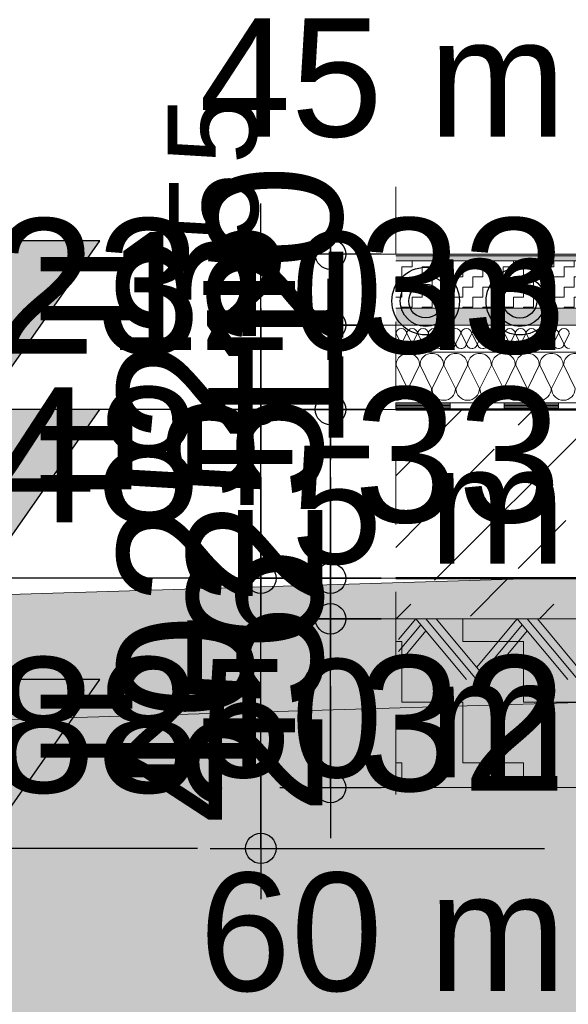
# Model space of a CAD drawing. Header units: metres. Extents: x 1169 to 1496, y -112 to 50.
# Tile 237 of 256: x 1446.904 to 1447.716, y -11.517 to -10.059. Entities that reach past the tile are written whole.
import ezdxf

# ---------------------------------------------------------------- set-up
doc = ezdxf.new("R2010")
doc.units = ezdxf.units.M
doc.header["$PDMODE"] = 65
for name, pattern in [('AUSGEZOGEN', [0]), ('PUNKT2_S9', [0.0015, 0, -0.0015]), ('STRICHLINIE2_S3', [0.275, 0.2, -0.075]), ('STRICHPUNKT2_S5', [0.5, 0.35, -0.05, 0.05, -0.05]), ('VERDECKT2_S2', [0.15, 0.1, -0.05])]:
    doc.linetypes.add(name, pattern=pattern)
doc.layers.add('XR$1$_43212', color=7, linetype='Continuous')
for name, color, linetype, lineweight in [('XR$1$Allgemein', 4, 'AUSGEZOGEN', 13), ('XR$1$Fenster', 3, 'AUSGEZOGEN', 18), ('XR$1$Legende', 4, 'AUSGEZOGEN', 13), ('XR$1$Maßlinie 1_50', 7, 'AUSGEZOGEN', 25), ('XR$1$Muster', 4, 'AUSGEZOGEN', 13), ('XR$1$Schraffur', 4, 'AUSGEZOGEN', 13), ('XR$1$Text 1_100', 3, 'AUSGEZOGEN', 18), ('XR$1$Text 1_50', 3, 'AUSGEZOGEN', 18), ('XR$1$Türen', 3, 'AUSGEZOGEN', 18), ('XR$1$Wand', 1, 'AUSGEZOGEN', 50), ('XR$5$Ansicht', 1, 'AUSGEZOGEN', 50), ('XR$5$Filling', 4, 'AUSGEZOGEN', 13), ('XR$5$Muster', 4, 'AUSGEZOGEN', 13)]:
    doc.layers.add(name, color=color, linetype=linetype, lineweight=lineweight)
doc.styles.add('ARIAL', font='arial.ttf')
doc.dimstyles.new('DIMSTYLE_3', dxfattribs={"dimtxt": 0.2, "dimasz": 0.15, "dimexe": 0, "dimexo": 1e-06, "dimgap": 0.1, "dimtad": 2, "dimdec": 1, "dimlfac": 100, "dimrnd": 0.5, "dimzin": 4, "dimdsep": 46, "dimtxsty": 'ARIAL', "dimblk1": 'ALL_ML_KREIS', "dimblk2": 'ALL_ML_KREIS', "dimsah": 1, "dimcen": 0, "dimse1": 1, "dimse2": 1, "dimclrd": 7, "dimclre": 7, "dimclrt": 7, "dimadec": 0, "dimazin": 0, "dimtfac": 1, "dimtdec": 0, "dimtix": 1, "dimtmove": 2, "dimatfit": 3, "dimfxl": 0, "dimtvp": 1.2, "dimtzin": 0, "dimlwd": 0, "dimlwe": 25, "dimarcsym": 0})
pattern_1 = [(90, (-0.15, 0.15), (-0.075, 0.075), [0.075, -0.075]), (180, (-0.15, 0.15), (-0.075, -0.075), [0.075, -0.075])]

# ---------------------------------------------------------------- blocks, each defined once
blk = doc.blocks.new('NSY153')
at = {"color": 0, "linetype": 'ByBlock', "lineweight": -2}
for radius in [0.025, 0.01875, 0.0125]:
    blk.add_circle((0, 0), radius, dxfattribs=at)
blk = doc.blocks.new('MUSTERELEMENT_18')
at = {"layer": 'XR$1$Muster', "color": 4, "linetype": 'AUSGEZOGEN', "lineweight": 13, "transparency": 33554687}
for p, q in [((1447.4611, -10.6264), (1447.6216, -10.6264)), ((1447.4611, -10.6264), (1447.4611, -10.6364)), ((1447.4611, -10.6284), (1447.5414, -10.6284)), ((1447.4611, -10.6304), (1447.5414, -10.6304)), ((1447.5414, -10.6264), (1447.5414, -10.6364)), ((1447.6216, -10.6264), (1447.7821, -10.6264)), ((1447.6216, -10.6264), (1447.6216, -10.6364)), ((1447.6216, -10.6264), (1447.6216, -10.6364)), ((1447.6216, -10.6284), (1447.7019, -10.6284)), ((1447.6216, -10.6304), (1447.7019, -10.6304)), ((1447.7019, -10.6264), (1447.7019, -10.6364)), ((1447.4611, -10.6324), (1447.5414, -10.6324)), ((1447.4611, -10.6344), (1447.5414, -10.6344)), ((1447.4611, -10.6364), (1447.6216, -10.6364)), ((1447.6216, -10.6324), (1447.7019, -10.6324)), ((1447.6216, -10.6344), (1447.7019, -10.6344)), ((1447.6216, -10.6364), (1447.7821, -10.6364))]:
    blk.add_line(p, q, dxfattribs=at)
blk = doc.blocks.new('MUSTERELEMENT_19')
at = {"layer": 'XR$1$Schraffur', "color": 52, "linetype": 'AUSGEZOGEN', "lineweight": 13, "transparency": 33554687}
for p, q in [((1447.469, -10.5389), (1447.4613, -10.5239)), ((1447.477, -10.5239), (1447.4693, -10.5389)), ((1447.4851, -10.5389), (1447.4774, -10.5239)), ((1447.4931, -10.5239), (1447.4854, -10.5389)), ((1447.5011, -10.5389), (1447.4934, -10.5239)), ((1447.5092, -10.5239), (1447.5014, -10.5389)), ((1447.5172, -10.5389), (1447.5095, -10.5239)), ((1447.5252, -10.5239), (1447.5175, -10.5389)), ((1447.5332, -10.5389), (1447.5255, -10.5239)), ((1447.5413, -10.5239), (1447.5336, -10.5389)), ((1447.5493, -10.5389), (1447.5416, -10.5239)), ((1447.5573, -10.5239), (1447.5496, -10.5389)), ((1447.5654, -10.5389), (1447.5577, -10.5239)), ((1447.5734, -10.5239), (1447.5657, -10.5389)), ((1447.5814, -10.5389), (1447.5737, -10.5239)), ((1447.5894, -10.5239), (1447.5817, -10.5389)), ((1447.5975, -10.5389), (1447.5898, -10.5239)), ((1447.6055, -10.5239), (1447.5978, -10.5389)), ((1447.6135, -10.5389), (1447.6058, -10.5239)), ((1447.6216, -10.5239), (1447.6139, -10.5389)), ((1447.6296, -10.5389), (1447.6219, -10.5239)), ((1447.6376, -10.5239), (1447.6299, -10.5389)), ((1447.6457, -10.5389), (1447.6379, -10.5239)), ((1447.6537, -10.5239), (1447.646, -10.5389)), ((1447.6617, -10.5389), (1447.654, -10.5239)), ((1447.6697, -10.5239), (1447.662, -10.5389)), ((1447.6778, -10.5389), (1447.6701, -10.5239)), ((1447.6858, -10.5239), (1447.6781, -10.5389)), ((1447.6938, -10.5389), (1447.6861, -10.5239)), ((1447.7019, -10.5239), (1447.6941, -10.5389)), ((1447.7099, -10.5389), (1447.7022, -10.5239)), ((1447.7179, -10.5239), (1447.7102, -10.5389))]:
    blk.add_line(p, q, dxfattribs=at)
for centre, start_param, end_param in [((1447.4692, -10.5239), 3.141593, 6.283185), ((1447.4852, -10.5239), 3.141593, 6.283185), ((1447.5013, -10.5239), 3.141593, 6.283185), ((1447.5173, -10.5239), 3.141593, 6.283185), ((1447.5334, -10.5239), 3.141593, 6.283185), ((1447.5495, -10.5239), 3.141593, 6.283185), ((1447.5655, -10.5239), 3.141593, 6.283185), ((1447.5816, -10.5239), 3.141593, 6.283185), ((1447.5976, -10.5239), 3.141593, 6.283185), ((1447.6137, -10.5239), 3.141593, 6.283185), ((1447.6298, -10.5239), 3.141593, 6.283185), ((1447.6458, -10.5239), 3.141593, 6.283185), ((1447.6619, -10.5239), 3.141593, 6.283185), ((1447.6779, -10.5239), 3.141593, 6.283185), ((1447.694, -10.5239), 3.141593, 6.283185), ((1447.71, -10.5239), 3.141593, 6.283185), ((1447.4611, -10.5389), 1.570796, 3.141593), ((1447.4772, -10.5389), 0, 1.570796), ((1447.4772, -10.5389), 1.570796, 3.141593), ((1447.4933, -10.5389), 0, 1.570796), ((1447.4933, -10.5389), 1.570796, 3.141593), ((1447.5093, -10.5389), 0, 1.570796), ((1447.5093, -10.5389), 1.570796, 3.141593), ((1447.5254, -10.5389), 0, 1.570796), ((1447.5254, -10.5389), 1.570796, 3.141593), ((1447.5414, -10.5389), 0, 1.570796), ((1447.5414, -10.5389), 1.570796, 3.141593), ((1447.5575, -10.5389), 0, 1.570796), ((1447.5575, -10.5389), 1.570796, 3.141593), ((1447.5736, -10.5389), 0, 1.570796), ((1447.5736, -10.5389), 1.570796, 3.141593), ((1447.5896, -10.5389), 0, 1.570796), ((1447.5896, -10.5389), 1.570796, 3.141593), ((1447.6057, -10.5389), 0, 1.570796), ((1447.6057, -10.5389), 1.570796, 3.141593), ((1447.6217, -10.5389), 0, 1.570796), ((1447.6217, -10.5389), 1.570796, 3.141593), ((1447.6378, -10.5389), 0, 1.570796), ((1447.6378, -10.5389), 1.570796, 3.141593), ((1447.6538, -10.5389), 0, 1.570796), ((1447.6538, -10.5389), 1.570796, 3.141593), ((1447.6699, -10.5389), 0, 1.570796), ((1447.6699, -10.5389), 1.570796, 3.141593), ((1447.686, -10.5389), 0, 1.570796), ((1447.686, -10.5389), 1.570796, 3.141593), ((1447.702, -10.5389), 0, 1.570796), ((1447.702, -10.5389), 1.570796, 3.141593), ((1447.7181, -10.5389), 0, 1.570796)]:
    blk.add_ellipse(centre, major_axis=(-0.00787, 0), ratio=0.934093, start_param=start_param, end_param=end_param, dxfattribs=at)
blk = doc.blocks.new('MUSTERELEMENT_20')
at = {"layer": 'XR$1$Schraffur', "color": 52, "linetype": 'AUSGEZOGEN', "lineweight": 13, "transparency": 33554687}
for p, q in [((1447.4615, -10.5705), (1447.4785, -10.6055)), ((1447.4792, -10.6055), (1447.4962, -10.5705)), ((1447.4969, -10.5705), (1447.5139, -10.6055)), ((1447.5146, -10.6055), (1447.5316, -10.5705)), ((1447.5323, -10.5705), (1447.5493, -10.6055)), ((1447.5501, -10.6055), (1447.5671, -10.5705)), ((1447.5678, -10.5705), (1447.5848, -10.6055)), ((1447.5855, -10.6055), (1447.6025, -10.5705)), ((1447.6032, -10.5705), (1447.6202, -10.6055)), ((1447.6209, -10.6055), (1447.6379, -10.5705)), ((1447.6386, -10.5705), (1447.6556, -10.6055)), ((1447.6563, -10.6055), (1447.6733, -10.5705)), ((1447.674, -10.5705), (1447.691, -10.6055)), ((1447.6917, -10.6055), (1447.7087, -10.5705)), ((1447.7095, -10.5705), (1447.7265, -10.6055))]:
    blk.add_line(p, q, dxfattribs=at)
for centre, start_param, end_param in [((1447.4789, -10.5705), 0, 3.141593), ((1447.5143, -10.5705), 0, 3.141593), ((1447.5497, -10.5705), 0, 3.141593), ((1447.5851, -10.5705), 0, 3.141593), ((1447.6205, -10.5705), 0, 3.141593), ((1447.656, -10.5705), 0, 3.141593), ((1447.6914, -10.5705), 0, 3.141593), ((1447.7268, -10.5705), 0, 3.141593), ((1447.4611, -10.6055), 4.712389, 6.283185), ((1447.4966, -10.6055), 3.141593, 4.712389), ((1447.4966, -10.6055), 4.712389, 6.283185), ((1447.532, -10.6055), 3.141593, 4.712389), ((1447.532, -10.6055), 4.712389, 6.283185), ((1447.5674, -10.6055), 3.141593, 4.712389), ((1447.5674, -10.6055), 4.712389, 6.283185), ((1447.6028, -10.6055), 3.141593, 4.712389), ((1447.6028, -10.6055), 4.712389, 6.283185), ((1447.6383, -10.6055), 3.141593, 4.712389), ((1447.6383, -10.6055), 4.712389, 6.283185), ((1447.6737, -10.6055), 3.141593, 4.712389), ((1447.6737, -10.6055), 4.712389, 6.283185), ((1447.7091, -10.6055), 3.141593, 4.712389), ((1447.7091, -10.6055), 4.712389, 6.283185)]:
    blk.add_ellipse(centre, major_axis=(0.0174, 0), ratio=0.988063, start_param=start_param, end_param=end_param, dxfattribs=at)
blk = doc.blocks.new('MUSTERELEMENT_30')
at = {"layer": 'XR$1$Wand', "color": 52, "linetype": 'AUSGEZOGEN', "lineweight": 13, "transparency": 33554687}
for p, q in [((1447.4905, -10.9464), (1447.4651, -10.9769)), ((1447.5655, -11.0364), (1447.4905, -10.9464)), ((1447.5805, -11.0364), (1447.5055, -10.9464)), ((1447.5955, -11.0364), (1447.5205, -10.9464)), ((1447.6405, -10.9464), (1447.5955, -11.0004)), ((1447.7155, -11.0364), (1447.6405, -10.9464)), ((1447.7305, -11.0364), (1447.6555, -10.9464)), ((1447.7455, -11.0364), (1447.6705, -10.9464)), ((1447.7905, -10.9464), (1447.7455, -11.0004)), ((1447.8655, -11.0364), (1447.7905, -10.9464)), ((1447.8805, -11.0364), (1447.8055, -10.9464)), ((1447.8955, -11.0364), (1447.8205, -10.9464)), ((1447.9405, -10.9464), (1447.8955, -11.0004)), ((1448.0155, -11.0364), (1447.9405, -10.9464)), ((1448.0305, -11.0364), (1447.9555, -10.9464)), ((1448.0455, -11.0364), (1447.9705, -10.9464)), ((1448.0905, -10.9464), (1448.0455, -11.0004)), ((1448.1655, -11.0364), (1448.0905, -10.9464)), ((1448.1805, -11.0364), (1448.1055, -10.9464)), ((1448.1955, -11.0364), (1448.1205, -10.9464)), ((1447.498, -10.9554), (1447.4651, -10.9949)), ((1447.5055, -10.9644), (1447.4651, -11.0129)), ((1447.648, -10.9554), (1447.5955, -11.0184)), ((1447.6555, -10.9644), (1447.5955, -11.0364)), ((1447.798, -10.9554), (1447.7455, -11.0184)), ((1447.8055, -10.9644), (1447.7455, -11.0364)), ((1447.948, -10.9554), (1447.8955, -11.0184)), ((1447.9555, -10.9644), (1447.8955, -11.0364)), ((1448.098, -10.9554), (1448.0455, -11.0184)), ((1448.1055, -10.9644), (1448.0455, -11.0364)), ((1447.5955, -11.0004), (1447.5805, -11.0184)), ((1447.7455, -11.0004), (1447.7305, -11.0184)), ((1447.8955, -11.0004), (1447.8805, -11.0184)), ((1448.0455, -11.0004), (1448.0305, -11.0184)), ((1448.1955, -11.0004), (1448.1805, -11.0184)), ((1447.5955, -11.0184), (1447.588, -11.0274)), ((1447.7455, -11.0184), (1447.738, -11.0274)), ((1447.8955, -11.0184), (1447.888, -11.0274)), ((1448.0455, -11.0184), (1448.038, -11.0274)), ((1448.1955, -11.0184), (1448.188, -11.0274))]:
    blk.add_line(p, q, dxfattribs=at)
blk = doc.blocks.new('COMPLEX_KOTENVERMASSUNG_2')
at = {"layer": 'XR$1$_43212', "linetype": 'AUSGEZOGEN', "lineweight": 25, "transparency": 33554687}
for points in [[(1447.023, -10.3864), (1446.673, -10.3864), (1446.848, -10.6364)], [(1447.023, -10.6364), (1446.673, -10.6364), (1446.848, -10.8864)], [(1447.023, -11.0364), (1446.673, -11.0364), (1446.848, -11.2864)]]:
    blk.add_hatch(color=7, dxfattribs=at).paths.add_polyline_path(points)
at = {"layer": 'XR$1$_43212', "color": 7, "linetype": 'AUSGEZOGEN', "lineweight": 25, "transparency": 33554687}
for p, q in [((1447.023, -10.3864), (1446.673, -10.3864)), ((1446.673, -10.3864), (1446.848, -10.6364)), ((1446.848, -10.6364), (1447.023, -10.3864)), ((1447.023, -10.6364), (1446.673, -10.6364)), ((1446.673, -10.6364), (1446.848, -10.8864)), ((1446.848, -10.8864), (1447.023, -10.6364)), ((1446.848, -10.6364), (1446.848, -10.6364)), ((1446.848, -10.6364), (1446.848, -10.6364)), ((1446.848, -10.6364), (1446.848, -10.6364)), ((1446.848, -10.6364), (1446.848, -10.6364)), ((1446.848, -10.8864), (1446.848, -10.8864)), ((1446.848, -10.8864), (1446.848, -10.8864)), ((1446.848, -10.8864), (1446.848, -10.8864)), ((1446.848, -10.8864), (1446.848, -10.8864)), ((1447.023, -11.0364), (1446.673, -11.0364)), ((1446.673, -11.0364), (1446.848, -11.2864)), ((1446.848, -11.2864), (1447.023, -11.0364)), ((1446.848, -11.2864), (1446.848, -11.2864)), ((1446.848, -11.2864), (1446.848, -11.2864)), ((1446.848, -11.2864), (1446.848, -11.2864)), ((1446.848, -11.2864), (1446.848, -11.2864))]:
    blk.add_line(p, q, dxfattribs=at)
at = {"layer": 'XR$1$_43212', "color": 7, "linetype": 'AUSGEZOGEN', "lineweight": 25, "transparency": 33554687, "char_height": 0.2, "width": 0.736176, "attachment_point": 7, "style": 'ARIAL'}
for s, insert in [('\\W1.00;-0.23', (1446.5359, -10.5564)), ('\\W1.00;-0.48', (1446.5357, -10.8064)), ('\\W1.00;-0.88', (1446.5357, -11.2064))]:
    blk.add_mtext(s, dxfattribs=dict(at, insert=insert))
blk = doc.blocks.new('ALL_ML_KREIS')
at = {"color": 0, "linetype": 'ByBlock', "lineweight": -2}
for p, q in [((0, -0.5), (0, 0.5)), ((-1, 0), (0.5, 0))]:
    blk.add_line(p, q, dxfattribs=at)
blk.add_circle((0, 0), 0.15, dxfattribs=at)
blk = doc.blocks.new('*D79')
at = {"layer": 'DEFPOINTS', "color": 7, "linetype": 'AUSGEZOGEN', "lineweight": 25, "transparency": 33554687}
for p in [(1447.4611, -10.9464), (1447.3643, -11.1964), (1447.4611, -11.1964)]:
    blk.add_point(p, dxfattribs=at)
at = {"layer": 'XR$1$Maßlinie 1_50', "color": 7, "linetype": 'AUSGEZOGEN', "lineweight": -2, "transparency": 33554687}
blk.add_line((1447.3643, -11.1964), (1447.3643, -10.9464), dxfattribs=at)
at = {"layer": 'XR$1$Maßlinie 1_50', "color": 7, "linetype": 'AUSGEZOGEN', "lineweight": 25, "transparency": 33554687, "xscale": 0.15, "yscale": 0.15, "zscale": 0.15}
for p, rotation in [((1447.3643, -10.9464), 90), ((1447.3643, -11.1964), 270)]:
    blk.add_blockref('ALL_ML_KREIS', p, dxfattribs=dict(at, rotation=rotation))
at = {"layer": 'XR$1$Maßlinie 1_50', "color": 7, "linetype": 'AUSGEZOGEN', "lineweight": 25, "transparency": 33554687, "insert": (1447.2537, -11.0812), "char_height": 0.2, "width": 0.8, "attachment_point": 5, "rotation": 90, "style": 'ARIAL'}
blk.add_mtext('\\A1;{\\A1;{25\\H0.132000;\\S^ ;}}', dxfattribs=at)
blk = doc.blocks.new('*D80')
at = {"layer": 'DEFPOINTS', "color": 7, "linetype": 'AUSGEZOGEN', "lineweight": 25, "transparency": 33554687}
for p in [(1447.4611, -10.8864), (1447.3643, -10.9464), (1447.4611, -10.9464)]:
    blk.add_point(p, dxfattribs=at)
at = {"layer": 'XR$1$Maßlinie 1_50', "color": 7, "linetype": 'AUSGEZOGEN', "lineweight": -2, "transparency": 33554687}
blk.add_line((1447.3643, -10.9464), (1447.3643, -10.8864), dxfattribs=at)
at = {"layer": 'XR$1$Maßlinie 1_50', "color": 7, "linetype": 'AUSGEZOGEN', "lineweight": 25, "transparency": 33554687, "xscale": 0.15, "yscale": 0.15, "zscale": 0.15}
for p, rotation in [((1447.3643, -10.9464), 270), ((1447.3643, -10.8864), 90)]:
    blk.add_blockref('ALL_ML_KREIS', p, dxfattribs=dict(at, rotation=rotation))
at = {"layer": 'XR$1$Maßlinie 1_50', "color": 7, "linetype": 'AUSGEZOGEN', "lineweight": 25, "transparency": 33554687, "insert": (1447.2537, -10.9177), "char_height": 0.2, "width": 0.6, "attachment_point": 5, "rotation": 90, "style": 'ARIAL'}
blk.add_mtext('\\A1;{\\A1;{6\\H0.132000;\\S^ ;}}', dxfattribs=at)
blk = doc.blocks.new('*D81')
at = {"layer": 'DEFPOINTS', "color": 7, "linetype": 'AUSGEZOGEN', "lineweight": 25, "transparency": 33554687}
for p in [(1447.4611, -10.6364), (1447.3643, -10.8864), (1447.4611, -10.8864)]:
    blk.add_point(p, dxfattribs=at)
at = {"layer": 'XR$1$Maßlinie 1_50', "color": 7, "linetype": 'AUSGEZOGEN', "lineweight": -2, "transparency": 33554687}
blk.add_line((1447.3643, -10.8864), (1447.3643, -10.6364), dxfattribs=at)
at = {"layer": 'XR$1$Maßlinie 1_50', "color": 7, "linetype": 'AUSGEZOGEN', "lineweight": 25, "transparency": 33554687, "xscale": 0.15, "yscale": 0.15, "zscale": 0.15}
for p, rotation in [((1447.3643, -10.6364), 90), ((1447.3643, -10.8864), 270)]:
    blk.add_blockref('ALL_ML_KREIS', p, dxfattribs=dict(at, rotation=rotation))
at = {"layer": 'XR$1$Maßlinie 1_50', "color": 7, "linetype": 'AUSGEZOGEN', "lineweight": 25, "transparency": 33554687, "insert": (1447.2537, -10.7712), "char_height": 0.2, "width": 0.8, "attachment_point": 5, "rotation": 90, "style": 'ARIAL'}
blk.add_mtext('\\A1;{\\A1;{25\\H0.132000;\\S^ ;}}', dxfattribs=at)
blk = doc.blocks.new('*D82')
at = {"layer": 'DEFPOINTS', "color": 7, "linetype": 'AUSGEZOGEN', "lineweight": 25, "transparency": 33554687}
for p in [(1447.4611, -10.5114), (1447.3643, -10.6364), (1447.4611, -10.6364)]:
    blk.add_point(p, dxfattribs=at)
at = {"layer": 'XR$1$Maßlinie 1_50', "color": 7, "linetype": 'AUSGEZOGEN', "lineweight": -2, "transparency": 33554687}
blk.add_line((1447.3643, -10.6364), (1447.3643, -10.5114), dxfattribs=at)
at = {"layer": 'XR$1$Maßlinie 1_50', "color": 7, "linetype": 'AUSGEZOGEN', "lineweight": 25, "transparency": 33554687, "xscale": 0.15, "yscale": 0.15, "zscale": 0.15}
for p, rotation in [((1447.3643, -10.5114), 90), ((1447.3643, -10.6364), 270)]:
    blk.add_blockref('ALL_ML_KREIS', p, dxfattribs=dict(at, rotation=rotation))
at = {"layer": 'XR$1$Maßlinie 1_50', "color": 7, "linetype": 'AUSGEZOGEN', "lineweight": 25, "transparency": 33554687, "insert": (1447.2543, -10.4926), "char_height": 0.2, "width": 0.8, "attachment_point": 5, "rotation": 90, "style": 'ARIAL'}
blk.add_mtext('\\A1;{\\A1;{12\\H0.132000;\\S5^ ;}}', dxfattribs=at)
blk = doc.blocks.new('*D83')
at = {"layer": 'DEFPOINTS', "color": 7, "linetype": 'AUSGEZOGEN', "lineweight": 25, "transparency": 33554687}
for p in [(1447.4611, -10.4064), (1447.3643, -10.5114), (1447.4611, -10.5114)]:
    blk.add_point(p, dxfattribs=at)
at = {"layer": 'XR$1$Maßlinie 1_50', "color": 7, "linetype": 'AUSGEZOGEN', "lineweight": -2, "transparency": 33554687}
blk.add_line((1447.3643, -10.5114), (1447.3643, -10.4064), dxfattribs=at)
at = {"layer": 'XR$1$Maßlinie 1_50', "color": 7, "linetype": 'AUSGEZOGEN', "lineweight": 25, "transparency": 33554687, "xscale": 0.15, "yscale": 0.15, "zscale": 0.15}
for p, rotation in [((1447.3643, -10.4064), 90), ((1447.3643, -10.5114), 270)]:
    blk.add_blockref('ALL_ML_KREIS', p, dxfattribs=dict(at, rotation=rotation))
at = {"layer": 'XR$1$Maßlinie 1_50', "color": 7, "linetype": 'AUSGEZOGEN', "lineweight": 25, "transparency": 33554687, "insert": (1447.2537, -10.3776), "char_height": 0.2, "width": 0.8, "attachment_point": 5, "rotation": 90, "style": 'ARIAL'}
blk.add_mtext('\\A1;{\\A1;{10\\H0.132000;\\S5^ ;}}', dxfattribs=at)
blk = doc.blocks.new('*D84')
at = {"layer": 'DEFPOINTS', "color": 7, "linetype": 'AUSGEZOGEN', "lineweight": 25, "transparency": 33554687}
for p in [(1448.5711, -10.8864), (1447.2612, -11.2864), (1448.1055, -11.2864)]:
    blk.add_point(p, dxfattribs=at)
at = {"layer": 'XR$1$Maßlinie 1_50', "color": 7, "linetype": 'AUSGEZOGEN', "lineweight": -2, "transparency": 33554687}
blk.add_line((1447.2612, -11.2864), (1447.2612, -10.8864), dxfattribs=at)
at = {"layer": 'XR$1$Maßlinie 1_50', "color": 7, "linetype": 'AUSGEZOGEN', "lineweight": 25, "transparency": 33554687, "xscale": 0.15, "yscale": 0.15, "zscale": 0.15}
for p, rotation in [((1447.2612, -10.8864), 90), ((1447.2612, -11.2864), 270)]:
    blk.add_blockref('ALL_ML_KREIS', p, dxfattribs=dict(at, rotation=rotation))
at = {"layer": 'XR$1$Maßlinie 1_50', "color": 7, "linetype": 'AUSGEZOGEN', "lineweight": 25, "transparency": 33554687, "insert": (1447.1506, -11.0951), "char_height": 0.2, "width": 0.8, "attachment_point": 5, "rotation": 90, "style": 'ARIAL'}
blk.add_mtext('\\A1;{\\A1;{40\\H0.132000;\\S^ ;}}', dxfattribs=at)
blk = doc.blocks.new('*D85')
at = {"layer": 'DEFPOINTS', "color": 7, "linetype": 'AUSGEZOGEN', "lineweight": 25, "transparency": 33554687}
for p in [(1448.5711, -10.6364), (1447.2612, -10.8864), (1448.5711, -10.8864)]:
    blk.add_point(p, dxfattribs=at)
at = {"layer": 'XR$1$Maßlinie 1_50', "color": 7, "linetype": 'AUSGEZOGEN', "lineweight": -2, "transparency": 33554687}
blk.add_line((1447.2612, -10.8864), (1447.2612, -10.6364), dxfattribs=at)
at = {"layer": 'XR$1$Maßlinie 1_50', "color": 7, "linetype": 'AUSGEZOGEN', "lineweight": 25, "transparency": 33554687, "xscale": 0.15, "yscale": 0.15, "zscale": 0.15}
for p, rotation in [((1447.2612, -10.6364), 90), ((1447.2612, -10.8864), 270)]:
    blk.add_blockref('ALL_ML_KREIS', p, dxfattribs=dict(at, rotation=rotation))
at = {"layer": 'XR$1$Maßlinie 1_50', "color": 7, "linetype": 'AUSGEZOGEN', "lineweight": 25, "transparency": 33554687, "insert": (1447.1506, -10.7712), "char_height": 0.2, "width": 0.8, "attachment_point": 5, "rotation": 90, "style": 'ARIAL'}
blk.add_mtext('\\A1;{\\A1;{25\\H0.132000;\\S^ ;}}', dxfattribs=at)
blk = doc.blocks.new('*D86')
at = {"layer": 'DEFPOINTS', "color": 7, "linetype": 'AUSGEZOGEN', "lineweight": 25, "transparency": 33554687}
for p in [(1448.5711, -10.4064), (1447.2612, -10.6364), (1448.5711, -10.6364)]:
    blk.add_point(p, dxfattribs=at)
at = {"layer": 'XR$1$Maßlinie 1_50', "color": 7, "linetype": 'AUSGEZOGEN', "lineweight": -2, "transparency": 33554687}
blk.add_line((1447.2612, -10.6364), (1447.2612, -10.4064), dxfattribs=at)
at = {"layer": 'XR$1$Maßlinie 1_50', "color": 7, "linetype": 'AUSGEZOGEN', "lineweight": 25, "transparency": 33554687, "xscale": 0.15, "yscale": 0.15, "zscale": 0.15}
for p, rotation in [((1447.2612, -10.4064), 90), ((1447.2612, -10.6364), 270)]:
    blk.add_blockref('ALL_ML_KREIS', p, dxfattribs=dict(at, rotation=rotation))
at = {"layer": 'XR$1$Maßlinie 1_50', "color": 7, "linetype": 'AUSGEZOGEN', "lineweight": 25, "transparency": 33554687, "insert": (1447.1505, -10.5305), "char_height": 0.2, "width": 0.8, "attachment_point": 5, "rotation": 90, "style": 'ARIAL'}
blk.add_mtext('\\A1;{\\A1;{23\\H0.132000;\\S^ ;}}', dxfattribs=at)

msp = doc.modelspace()

# ---------------------------------------------------------------- hatches: boundary and pattern name
at = {"layer": 'XR$1$Fenster', "linetype": 'AUSGEZOGEN', "lineweight": 13, "transparency": 33554687}
msp.add_hatch(color=9, dxfattribs=at).paths.add_polyline_path([(1448.6555, -10.4064), (1447.4611, -10.4064), (1447.4611, -10.4164), (1448.6555, -10.4164)])
at = {"layer": 'XR$1$Muster', "linetype": 'PUNKT2_S9', "lineweight": 13, "transparency": 33554687}
h = msp.add_hatch(dxfattribs=at)
h.set_pattern_fill('MUSTER', color=35, scale=0.09, style=0, pattern_type=2)
h.set_pattern_definition([(0, (0.18, 0.18), (0.09, 0.09), [0.09, -0.09]), (90, (0.18, 0.18), (-0.09, 0.09), [0.09, -0.09])])
h.paths.add_polyline_path([(1448.4055, -11.1964), (1448.4055, -10.9464), (1447.4611, -10.9464), (1447.4611, -11.1964)], flags=0)
at = {"layer": 'XR$1$Schraffur', "linetype": 'AUSGEZOGEN', "lineweight": 13, "transparency": 33554687}
h = msp.add_hatch(dxfattribs=at)
h.set_pattern_fill('MUSTER', color=52, scale=0.015, angle=90, style=0, pattern_type=2)
h.set_pattern_definition([(90, (-0.03, 0.03), (-0.015, 0.015), [0.015, -0.015]), (180, (-0.03, 0.03), (-0.015, -0.015), [0.015, -0.015])])
h.paths.add_polyline_path([(1448.6549, -10.4864), (1448.6549, -10.4164), (1447.4611, -10.4164), (1447.4611, -10.4864)], flags=0)
h = msp.add_hatch(dxfattribs=at)
h.set_pattern_fill('MUSTER', color=52, scale=0.01125, style=0, pattern_type=2)
h.set_pattern_definition([(0, (0.0225, 0.0225), (0.01125, 0.01125), [0.01125, -0.01125]), (90, (0.0225, 0.0225), (-0.01125, 0.01125), [0.01125, -0.01125])])
h.paths.add_polyline_path([(1448.6655, -10.5114), (1448.6655, -10.4864), (1447.4611, -10.4864), (1447.4611, -10.5114)], flags=0)
h = msp.add_hatch(dxfattribs=at)
h.set_pattern_fill('SCHRAFFUR_7', color=52, scale=0.05, style=0, pattern_type=2)
h.set_pattern_definition([(45, (0, 0), (-0.106066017, 0.106066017), []), (45, (-0.05303, 0.05303), (-0.106066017, 0.106066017), [0.1, -0.05])])
h.paths.add_polyline_path([(1447.4611, -10.6364), (1447.4611, -10.8864), (1448.9055, -10.8864), (1448.9055, -10.6364)], flags=0)
h = msp.add_hatch(dxfattribs=at)
h.set_pattern_fill('SCHRAFFUR_10', color=52, scale=0.05, angle=90, style=0, pattern_type=2)
h.set_pattern_definition([(225, (0, 0), (0.106066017, -0.106066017), [0.1, -0.05]), (225, (0.05303, -0.05303), (0.106066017, -0.106066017), [0.1, -0.05])])
h.paths.add_polyline_path([(1448.4055, -10.9464), (1448.4055, -10.8864), (1447.4611, -10.8864), (1447.4611, -10.9464)], flags=0)
at = {"layer": 'XR$5$Filling', "linetype": 'AUSGEZOGEN', "lineweight": 13, "transparency": 33554687}
h = msp.add_hatch(dxfattribs=at)
h.set_pattern_fill('MUSTER', color=52, scale=0.075, angle=90, style=0, pattern_type=2)
h.set_pattern_definition(pattern_1)
h.paths.add_polyline_path([(1453.2264, -10.9054), (1445.8964, -11.1253), (1445.8964, -13.3658), (1460.5564, -13.3657), (1460.5564, -11.1253)], flags=0)
h = msp.add_hatch(dxfattribs=at)
h.set_pattern_fill('MUSTER', color=52, scale=0.075, angle=90, style=0, pattern_type=2)
h.set_pattern_definition(pattern_1)
h.paths.add_polyline_path([(1453.2264, -10.9054), (1445.8964, -11.1253), (1445.8964, -13.3658), (1460.5564, -13.3657), (1460.5564, -11.1253)], flags=0)
at = {"layer": 'XR$5$Muster', "linetype": 'AUSGEZOGEN', "lineweight": 13, "transparency": 33554687}
msp.add_hatch(color=9, dxfattribs=at).paths.add_polyline_path([(1460.5919, -10.9941), (1460.592, -10.9412), (1453.2264, -10.7191), (1445.8609, -10.9412), (1445.8609, -10.9941), (1445.8964, -10.993), (1445.8964, -11.1253), (1453.2264, -10.9054), (1460.5564, -11.1253), (1460.5564, -10.993)])
at = {"layer": 'XR$5$Muster', "linetype": 'AUSGEZOGEN', "lineweight": 25, "true_color": 0x383e42, "transparency": 33554687}
msp.add_hatch(color=250, dxfattribs=at).paths.add_polyline_path([(1460.5564, -10.993), (1460.5919, -10.9941), (1460.592, -10.9412), (1453.2264, -10.7191), (1445.8609, -10.9412), (1445.8609, -10.9941), (1445.8964, -10.993), (1445.8964, -11.1253), (1453.2264, -10.9054), (1460.5564, -11.1253)])
at = {"layer": 'XR$5$Muster', "linetype": 'AUSGEZOGEN', "lineweight": 13, "true_color": 0x383e42, "transparency": 33554687}
msp.add_hatch(color=250, dxfattribs=at).paths.add_polyline_path([(1460.5919, -10.9941), (1460.592, -10.9412), (1453.2264, -10.7191), (1445.8609, -10.9412), (1445.8609, -10.9941), (1445.8964, -10.993), (1445.8964, -11.1253), (1453.2264, -10.9054), (1460.5564, -11.1253), (1460.5564, -10.993)])
at = {"layer": 'XR$5$Muster', "linetype": 'AUSGEZOGEN', "lineweight": 25, "true_color": 0x7d7a7d, "transparency": 33554687}
msp.add_hatch(color=8, dxfattribs=at).paths.add_polyline_path([(1453.2264, -10.9054), (1445.8964, -11.1253), (1445.8964, -13.3658), (1460.5564, -13.3657), (1460.5564, -11.1253)])

# ---------------------------------------------------------------- linework, layer by layer
at = {"layer": 'XR$1$Allgemein', "color": 7, "linetype": 'AUSGEZOGEN', "lineweight": 13, "transparency": 33554687}
msp.add_line((1447.4611, -10.9464), (1448.4055, -10.9464), dxfattribs=at)
at = {"layer": 'XR$1$Legende', "color": 4, "linetype": 'STRICHLINIE2_S3', "lineweight": 13, "transparency": 33554687}
msp.add_line((1448.1955, -10.9464), (1447.4651, -10.9464), dxfattribs=at)
at = {"layer": 'XR$1$Muster', "color": 4, "linetype": 'AUSGEZOGEN', "lineweight": 13, "transparency": 33554687}
msp.add_line((1448.4055, -11.1964), (1447.4611, -11.1964), dxfattribs=at)
at = {"layer": 'XR$1$Text 1_50', "color": 4, "linetype": 'STRICHPUNKT2_S5', "lineweight": 13, "transparency": 33554687}
for p, q in [((1447.4611, -10.4064), (1447.221, -10.4064)), ((1447.4611, -10.5114), (1447.3343, -10.5114)), ((1447.4611, -10.6364), (1447.221, -10.6364)), ((1447.4611, -10.8864), (1447.3343, -10.8864)), ((1447.4611, -10.9464), (1447.3343, -10.9464)), ((1447.4611, -11.1964), (1447.3343, -11.1964))]:
    msp.add_line(p, q, dxfattribs=at)
at = {"layer": 'XR$1$Text 1_50', "color": 3, "linetype": 'AUSGEZOGEN', "lineweight": 25, "transparency": 33554687}
for p, q in [((1447.1674, -10.6364), (1446.806, -10.6364)), ((1447.1674, -10.8864), (1446.806, -10.8864)), ((1447.1674, -11.2864), (1446.806, -11.2864))]:
    msp.add_line(p, q, dxfattribs=at)
at = {"layer": 'XR$1$Text 1_50', "color": 3, "linetype": 'STRICHPUNKT2_S5', "lineweight": 25, "transparency": 33554687}
msp.add_line((1447.3312, -11.2864), (1448.0935, -11.2864), dxfattribs=at)
at = {"layer": 'XR$1$Türen', "color": 3, "linetype": 'AUSGEZOGEN', "lineweight": 13, "transparency": 33554687}
msp.add_line((1447.4611, -10.5514), (1448.6655, -10.5514), dxfattribs=at)
at = {"layer": 'XR$1$Wand', "color": 1, "linetype": 'VERDECKT2_S2', "lineweight": 13, "transparency": 33554687}
msp.add_line((1447.4611, -10.3066), (1447.4611, -11.2985), dxfattribs=at)
at = {"layer": 'XR$1$Wand', "color": 1, "linetype": 'AUSGEZOGEN', "lineweight": 13, "transparency": 33554687}
for p, q in [((1447.4611, -10.4064), (1448.6655, -10.4064)), ((1447.4611, -10.4089), (1448.6555, -10.4089)), ((1448.6555, -10.4164), (1447.4611, -10.4164)), ((1448.6655, -10.4864), (1447.4611, -10.4864)), ((1448.6655, -10.5114), (1447.4611, -10.5114))]:
    msp.add_line(p, q, dxfattribs=at)
at = {"layer": 'XR$1$Wand', "color": 1, "linetype": 'AUSGEZOGEN', "lineweight": 50, "transparency": 33554687}
for p, q in [((1448.9055, -10.6364), (1447.4611, -10.6364)), ((1448.9055, -10.8864), (1447.4611, -10.8864))]:
    msp.add_line(p, q, dxfattribs=at)
at = {"layer": 'XR$5$Ansicht', "color": 4, "linetype": 'AUSGEZOGEN', "lineweight": 13, "transparency": 33554687}
for p, q in [((1445.8609, -10.9412), (1453.2264, -10.7191)), ((1445.8964, -11.1253), (1453.2264, -10.9054))]:
    msp.add_line(p, q, dxfattribs=at)

# ---------------------------------------------------------------- block references
at = {"layer": 'XR$1$_43212', "color": 7, "linetype": 'AUSGEZOGEN', "lineweight": 25, "transparency": 33554687}
msp.add_blockref('COMPLEX_KOTENVERMASSUNG_2', (0, 0), dxfattribs=at)
at = {"layer": 'XR$1$Muster', "color": 4, "linetype": 'AUSGEZOGEN', "lineweight": 13, "transparency": 33554687}
msp.add_blockref('MUSTERELEMENT_18', (0, 0), dxfattribs=at)
at = {"layer": 'XR$1$Schraffur', "color": 52, "linetype": 'AUSGEZOGEN', "lineweight": 13, "transparency": 33554687}
for name in ['MUSTERELEMENT_19', 'MUSTERELEMENT_20']:
    msp.add_blockref(name, (0, 0), dxfattribs=at)
at = {"layer": 'XR$1$Wand', "color": 1, "linetype": 'AUSGEZOGEN', "lineweight": 25, "transparency": 33554687, "xscale": 1.999999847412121, "yscale": 1.999999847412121, "zscale": 1.999999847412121}
for p in [(1447.5051, -10.4758), (1447.6446, -10.4759)]:
    msp.add_blockref('NSY153', p, dxfattribs=at)
at = {"layer": 'XR$1$Wand', "color": 52, "linetype": 'AUSGEZOGEN', "lineweight": 13, "transparency": 33554687}
msp.add_blockref('MUSTERELEMENT_30', (0, 0), dxfattribs=at)

# ---------------------------------------------------------------- texts
at = {"layer": 'XR$1$Text 1_100', "color": 3, "linetype": 'AUSGEZOGEN', "lineweight": 18, "transparency": 33554687, "insert": (1447.0339, -9.4245), "char_height": 0.175, "width": 6.792777, "attachment_point": 1, "line_spacing_factor": 1.084337, "style": 'ARIAL'}
msp.add_mtext('\\A1;{\\fArial|i0|b0;\\H0.175000;\\W1.000000;\\C3;  10- 12 mm Fliesen oder Bodenbelag}\\P{\\fArial|i0|b0;\\H0.175000;\\W1.000000;\\C3;  45 mm Zementestrich, Überdeckung Heizrohre}\\P{\\fArial|i0|b0;\\H0.175000;\\W1.000000;\\C3;  45 mm Trägerplatte FBH + Heizrohre}\\P{\\fArial|i0|b0;\\H0.175000;\\W1.000000;\\C3;120 mm Dämmung 2-lagig, WLG 040}\\P{\\fArial|i0|b0;\\H0.175000;\\W1.000000;\\C3;    5 mm Abdichtung G200 S4 lose verlegt, Nähte verschweißt}\\P{\\fArial|i0|b0;\\H0.175000;\\W1.000000;\\C3;250 mm Bodenplatte C25/30 B 500MA}\\P{\\fArial|i0|b0;\\H0.175000;\\W1.000000;\\C3;  60 mm Sauberkeitsschicht }\\P{\\fArial|i0|b0;\\H0.175000;\\W1.000000;\\C3;250 mm Tragschicht RC 0/32 mm}\\P', dxfattribs=at)
at = {"layer": 'XR$1$Text 1_100', "color": 3, "linetype": 'AUSGEZOGEN', "lineweight": 25, "transparency": 33554687, "char_height": 0.2, "attachment_point": 7, "style": 'ARIAL'}
for s, insert, width in [('\\W1.00;= + 33.37', (1446.9218, -10.5559), 1.283395), ('\\W0.99;= + 33.12', (1446.9218, -10.8062), 1.282109), ('\\W1.00;= + 32.72', (1446.9218, -11.2039), 1.283395)]:
    msp.add_mtext(s, dxfattribs=dict(at, insert=insert, width=width))
at = {"layer": 'XR$1$Text 1_50', "color": 3, "linetype": 'AUSGEZOGEN', "lineweight": 25, "transparency": 33554687, "insert": (1447.2254, -11.2086), "char_height": 0.35, "width": 4.834329, "attachment_point": 1, "rotation": 0.1872, "line_spacing_factor": 1.084337, "style": 'ARIAL'}
msp.add_mtext('\\A1;{\\fArial|i0|b1;\\H0.350000;\\W1.000000;\\C3;Detail D001}\\P{\\fArial|i0|b1;\\H0.350000;\\W1.000000;\\C3;Sockeldetail M 1:20}\\P{\\fArial|i0|b0;\\H0.350000;\\W1.000000;\\C3;Regelschnitt WDVS }\\P{\\fArial|i0|b0;\\H0.225000;\\W1.000000;\\C3;(Achsen 2-5/C; A-D)}\\P', dxfattribs=at)

# ---------------------------------------------------------------- dimensions: what is measured, and where the dimension line sits
at = {"layer": 'XR$1$Maßlinie 1_50', "color": 7, "linetype": 'AUSGEZOGEN', "lineweight": 25, "transparency": 33554687}
for base, p1, p2, picture, middle in [((1447.3643, -10.4064), (1447.4611, -10.5114), (1447.4611, -10.4064), '*D83', (1447.2537, -10.3776)), ((1447.3643, -10.5114), (1447.4611, -10.6364), (1447.4611, -10.5114), '*D82', (1447.2543, -10.4926)), ((1447.2612, -10.4064), (1448.5711, -10.6364), (1448.5711, -10.4064), '*D86', (1447.1505, -10.5305)), ((1447.2612, -10.6364), (1448.5711, -10.8864), (1448.5711, -10.6364), '*D85', (1447.1506, -10.7712)), ((1447.3643, -10.6364), (1447.4611, -10.8864), (1447.4611, -10.6364), '*D81', (1447.2537, -10.7712)), ((1447.3643, -10.8864), (1447.4611, -10.9464), (1447.4611, -10.8864), '*D80', (1447.2537, -10.9177)), ((1447.3643, -10.9464), (1447.4611, -11.1964), (1447.4611, -10.9464), '*D79', (1447.2537, -11.0812)), ((1447.2612, -10.8864), (1448.1055, -11.2864), (1448.5711, -10.8864), '*D84', (1447.1506, -11.0951))]:
    dim = msp.add_linear_dim(base=base, p1=p1, p2=p2, angle=90, dimstyle='DIMSTYLE_3', override={"dimpost": '<>', "dimclrd": 7, "dimclre": 7, "dimclrt": 7, "dimlwd": 0, "dimlwe": 25}, dxfattribs=at)
    dim.commit()
    dim.dimension.update_dxf_attribs({"geometry": picture, "text_midpoint": middle, "dimtype": 160})

doc.saveas('drawing.dxf')
